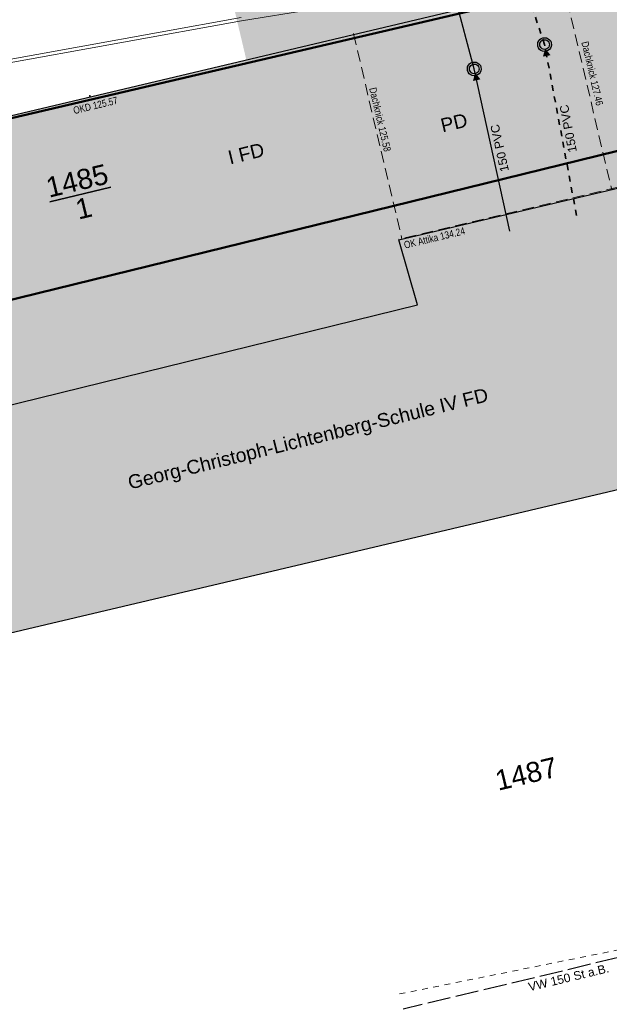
# Model space of a CAD drawing. Header units: metres. Extents: x 311004 to 311786, y 5688269 to 5688759.
# Tile 29 of 96: x 311135 to 311161, y 5688413 to 5688455. Entities that reach past the tile are written whole.
import ezdxf

# ---------------------------------------------------------------- set-up
doc = ezdxf.new("R2010")
doc.units = ezdxf.units.M
for name, pattern in [('1600.2028', [0]), ('2.10', [0.5, 0.25, -0.25]), ('2.195', [1.25, 1, -0.25]), ('2.50', [0]), ('2.51', [0.5, 0.25, -0.25]), ('2.513', [0.75, 0.5, -0.25]), ('2.7', [0]), ('2.8', [0])]:
    doc.linetypes.add(name, pattern=pattern)
doc.layers.get('0').update_dxf_attribs({"color": 1, "linetype": 'CONTINUOUS'})
for name, color, linetype in [('Dächer', 7, 'CONTINUOUS'), ('Fernwärme', 202, 'CONTINUOUS'), ('Flurstücke_Grenzpunkte', 51, 'CONTINUOUS'), ('Gebäude', 7, 'CONTINUOUS'), ('RWL', 5, 'CONTINUOUS'), ('Schmutzwasser', 32, 'CONTINUOUS'), ('Schraffuren', 7, 'CONTINUOUS'), ('Stromversorgung', 1, 'CONTINUOUS'), ('TWL', 5, 'CONTINUOUS')]:
    doc.layers.add(name, color=color, linetype=linetype)
doc.styles.add('Geländehöhe', font='Arial Narrow.ttf')
doc.styles.add('Hausbezeichnung', font='Arial.ttf')
doc.styles.add('K 10 700 - Flurstücksnummer', font='Arial.ttf')
doc.styles.add('K 10 700 - Schrägstrich als Bruchstrich interpretiert', font='Arial.ttf')
doc.styles.add('RW Haltungstext', font='Arial.ttf')
doc.styles.add('SW Haltungstext', font='Arial.ttf')
doc.styles.add('TW Texte', font='Arial.ttf')

# ---------------------------------------------------------------- blocks, each defined once
blk = doc.blocks.new('S2.16')
at = {"color": 0, "lineweight": -2}
for points in [[(0.433013, -0.25, -0.577350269), (-0.433013, -0.25, -0.577350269), (0, 0.5, -0.577350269)], [(0.303109, -0.175, -0.577350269), (-0.303109, -0.175, -0.577350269), (0, 0.35, -0.577350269)]]:
    blk.add_lwpolyline(points, format="xyb", close=True, dxfattribs=at)
blk = doc.blocks.new('O358')
at = {"layer": 'Flurstücke_Grenzpunkte', "color": 7, "linetype": '1600.2028', "lineweight": 50}
blk.add_lwpolyline([(311194.642, 5688445.565), (311176.172, 5688441.195), (311173.467, 5688452.609), (311110.925, 5688437.256), (311109.878, 5688441.656), (311007.011, 5688417.298)], dxfattribs=at)
at = {"layer": 'Flurstücke_Grenzpunkte', "color": 7, "lineweight": 35, "insert": (311157.348127, 5688422.575826), "char_height": 0.875, "attachment_point": 5, "rotation": 13.4999787, "line_spacing_factor": 0.84, "style": 'K 10 700 - Flurstücksnummer'}
blk.add_mtext('1487', dxfattribs=at)
blk = doc.blocks.new('O523')
at = {"layer": 'Flurstücke_Grenzpunkte', "color": 7, "linetype": '1600.2028', "lineweight": 50}
blk.add_lwpolyline([(311004.334, 5688440.023), (311006.57, 5688421.038), (311171.797, 5688459.658), (311168.633, 5688473.009), (311152.791, 5688469.2)], dxfattribs=at)
blk = doc.blocks.new('O638')
at = {"layer": 'Flurstücke_Grenzpunkte', "color": 7, "linetype": '1600.2028', "lineweight": 50}
blk.add_lwpolyline([(311006.57, 5688421.038), (311007.011, 5688417.298), (311109.878, 5688441.656), (311110.925, 5688437.256), (311173.467, 5688452.609), (311171.797, 5688459.658)], close=True, dxfattribs=at)
at = {"layer": 'Flurstücke_Grenzpunkte', "color": 7, "lineweight": 35, "insert": (311137.993226, 5688447.735741), "char_height": 0.875, "attachment_point": 5, "rotation": 13.4999787, "line_spacing_factor": 0.84, "style": 'K 10 700 - Schrägstrich als Bruchstrich interpretiert'}
blk.add_mtext('\\S1485/1;', dxfattribs=at)
blk = doc.blocks.new('Zugangspfeil', base_point=(0, -0.5))
at = {"lineweight": -2}
blk.add_hatch(color=0, dxfattribs=at).paths.add_polyline_path([(0, -0.166666), (-0.333334, 0.5), (0.333334, 0.5)], flags=0)

msp = doc.modelspace()

# ---------------------------------------------------------------- hatches: boundary and pattern name
at = {"layer": 'Gebäude', "lineweight": 25, "true_color": 0xa6a6a6}
msp.add_hatch(color=253, dxfattribs=at).paths.add_polyline_path([(311032.593, 5688414.384), (311072.786, 5688423.914), (311072.237, 5688426.851), (311084.598, 5688429.768), (311085.359, 5688426.863), (311090.98, 5688428.202), (311099.707, 5688430.28), (311098.673, 5688434.623), (311110.279, 5688437.117), (311110.219, 5688437.369), (311108.451, 5688444.854), (311163.917, 5688458.005), (311164.69, 5688454.722), (311162.843, 5688454.248), (311164.215, 5688448.686), (311164.913, 5688445.777), (311170.746, 5688447.171), (311173.009, 5688437.674), (311093.201, 5688418.863), (311013.756, 5688400.129), (311011.438, 5688409.345), (311020.173, 5688411.425), (311019.138, 5688415.8), (311031.56, 5688418.755)], flags=0)
at = {"layer": 'Schraffuren', "lineweight": 25, "true_color": 0xffe5cc}
msp.add_hatch(color=254, dxfattribs=at).paths.add_polyline_path([(311144.277, 5688457.46), (311152.59, 5688459.392), (311162.826, 5688461.773), (311169.067, 5688463.103), (311174.951, 5688464.367), (311176.945, 5688464.816, -0.093927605), (311179.071, 5688464.709), (311179.062, 5688464.561), (311179.567, 5688463.425), (311180.591, 5688461.255), (311178.361, 5688460.693), (311170.613, 5688458.982), (311164.062056, 5688457.388936), (311163.917, 5688458.005), (311145.19998, 5688453.567191)], flags=0)

# ---------------------------------------------------------------- linework, layer by layer
at = {"layer": 'Dächer', "color": 7, "linetype": '2.513', "lineweight": 18}
for p, q in [((311158.955, 5688456.864, 127.46), (311161.056869, 5688447.941999)), ((311149.847, 5688454.716, 125.576), (311151.948359, 5688445.796173)), ((311164.24, 5688448.738, 134.233), (311151.819, 5688445.782, 134.237))]:
    msp.add_line(p, q, dxfattribs=at)
at = {"layer": 'Dächer', "color": 7, "true_color": 0xffffff}
msp.add_point((311138.398, 5688452.01, 125.566), dxfattribs=at)
at = {"layer": 'Fernwärme', "color": 7, "linetype": '2.10', "lineweight": 13}
msp.add_line((311151.843, 5688413.018), (311191.717, 5688421.062), dxfattribs=at)
at = {"layer": 'Gebäude', "color": 7, "linetype": '2.7', "lineweight": 25}
for p, q in [((311163.917, 5688458.005, 118.866), (311108.451, 5688444.854)), ((311151.816, 5688445.765), (311164.215, 5688448.686)), ((311152.622, 5688442.94), (311151.816, 5688445.765)), ((311111.956, 5688432.921), (311152.622, 5688442.94)), ((311093.201, 5688418.863), (311173.009, 5688437.674))]:
    msp.add_line(p, q, dxfattribs=at)
at = {"layer": 'RWL', "color": 160, "linetype": '2.51', "lineweight": 35, "true_color": 0x3354ff}
for p, q in [((311158.143565, 5688454.240366), (311157.066, 5688457.477, 118.882)), ((311159.531, 5688446.82), (311158.143565, 5688454.240366))]:
    msp.add_line(p, q, dxfattribs=at)
at = {"layer": 'Schmutzwasser', "color": 34, "linetype": '2.50', "lineweight": 25, "true_color": 0x994c00}
for p, q in [((311155.091285, 5688453.183293), (311154.034, 5688457.139, 118.867)), ((311156.637, 5688446.138), (311155.091285, 5688453.183293))]:
    msp.add_line(p, q, dxfattribs=at)
at = {"layer": 'Stromversorgung', "color": 3, "linetype": '2.8', "lineweight": 13}
for p, q in [((311164.88, 5688458.506), (311144.994, 5688455.271)), ((311144.967, 5688455.418), (311111.622246, 5688449.387098)), ((311144.994, 5688455.271), (311111.622246, 5688449.237463))]:
    msp.add_line(p, q, dxfattribs=at)
at = {"layer": 'TWL', "color": 160, "linetype": '2.195', "lineweight": 25, "true_color": 0x3354ff}
msp.add_line((311166.206, 5688415.768), (311152.01, 5688412.357), dxfattribs=at)

# ---------------------------------------------------------------- block references
at = {"layer": 'Flurstücke_Grenzpunkte', "color": 7, "true_color": 0xffffff}
for name in ['O523', 'O638', 'O358']:
    msp.add_blockref(name, (0, 0), dxfattribs=at)
at = {"layer": 'RWL', "color": 160, "true_color": 0x3354ff}
for name, xscale, yscale, rotation in [('S2.16', 0.6, 0.6, 13.499999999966), ('Zugangspfeil', 0.5, 0.5, 190.5908933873)]:
    msp.add_blockref(name, (311158.143565, 5688454.240366), dxfattribs=dict(at, xscale=xscale, yscale=yscale, rotation=rotation))
at = {"layer": 'Schmutzwasser', "color": 34, "true_color": 0x994c00}
for name, xscale, yscale, rotation in [('S2.16', 0.6, 0.6, 13.499999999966), ('Zugangspfeil', 0.5, 0.5, 192.374662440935)]:
    msp.add_blockref(name, (311155.091285, 5688453.183293), dxfattribs=dict(at, xscale=xscale, yscale=yscale, rotation=rotation))

# ---------------------------------------------------------------- texts
at = {"layer": 'Dächer', "color": 7, "lineweight": 18, "char_height": 0.3125, "line_spacing_factor": 0.84, "style": 'Geländehöhe'}
for s, insert, attachment_point, rotation in [('Dachknick 127.46', (311159.73261, 5688454.335758, 127.46), 7, 283.2561527), ('Dachknick 125.58', (311150.522273, 5688452.335806, 125.576), 7, 283.2562216), ('OKD 125.57', (311138.61333, 5688451.754293, 125.566), 2, 13.5181837), ('OK Attika 134.24', (311152.010102, 5688445.683052, 134.237), 1, 13.5181837)]:
    msp.add_mtext(s, dxfattribs=dict(at, insert=insert, attachment_point=attachment_point, rotation=rotation))
at = {"layer": 'Flurstücke_Grenzpunkte', "color": 7, "lineweight": 35, "char_height": 0.875, "attachment_point": 5, "rotation": 13.4999787, "line_spacing_factor": 0.84}
for s, insert, style in [('\\S1485/1;', (311137.993226, 5688447.735741), 'K 10 700 - Schrägstrich als Bruchstrich interpretiert'), ('1487', (311157.348127, 5688422.575826), 'K 10 700 - Flurstücksnummer')]:
    msp.add_mtext(s, dxfattribs=dict(at, insert=insert, style=style))
at = {"layer": 'Gebäude', "color": 7, "lineweight": 18, "char_height": 0.6, "line_spacing_factor": 0.84, "style": 'Hausbezeichnung'}
for s, insert, attachment_point, rotation in [('PD', (311153.714047, 5688450.424931), 7, 13.2105962), ('I FD', (311145.259048, 5688449.21883), 8, 13.8405141), ('Georg-Christoph-Lichtenberg-Schule IV FD', (311147.988019, 5688436.666205), 8, 13.8405141)]:
    msp.add_mtext(s, dxfattribs=dict(at, insert=insert, attachment_point=attachment_point, rotation=rotation))
at = {"layer": 'RWL', "color": 160, "lineweight": 25, "true_color": 0x3354ff, "insert": (311158.984727, 5688450.557752), "char_height": 0.375, "attachment_point": 2, "rotation": 100.5907132, "line_spacing_factor": 0.84, "style": 'RW Haltungstext'}
msp.add_mtext('150 PVC', dxfattribs=at)
at = {"layer": 'Schmutzwasser', "color": 34, "lineweight": 25, "true_color": 0x994c00, "insert": (311155.78279, 5688450.731401), "char_height": 0.375, "attachment_point": 3, "rotation": 102.3744617, "line_spacing_factor": 0.84, "style": 'SW Haltungstext'}
msp.add_mtext('150 PVC', dxfattribs=at)
at = {"layer": 'TWL', "color": 160, "lineweight": 25, "true_color": 0x3354ff, "insert": (311159.143044, 5688413.916651), "char_height": 0.375, "attachment_point": 2, "rotation": 13.5108183, "line_spacing_factor": 0.84, "style": 'TW Texte'}
msp.add_mtext('VW 150 St a.B.', dxfattribs=at)

doc.saveas('drawing.dxf')
